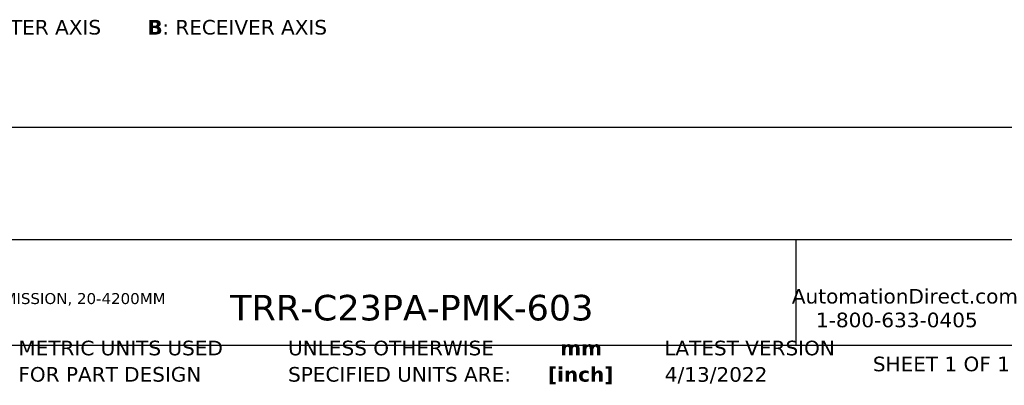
# Model space of a CAD drawing. Header units: millimetres. Extents: x 7 to 546, y 7 to 419.
# Tile 2 of 6: x 129 to 272, y 7 to 60. Entities that reach past the tile are written whole.
import ezdxf

# ---------------------------------------------------------------- set-up
doc = ezdxf.new("R2010")
doc.units = ezdxf.units.MM
doc.linetypes.add('SLD-Solid', pattern=[0])
doc.layers.add('TEXT', color=140, linetype='SLD-Solid', lineweight=25)
doc.styles.add('SLDTEXTSTYLE0', font='VERDANAB.TTF')
doc.styles.add('SLDTEXTSTYLE1', font='VERDANA.TTF')

# ---------------------------------------------------------------- blocks, each defined once
blk = doc.blocks.new('SW_NOTE_0')
at = {"layer": 'TEXT', "color": 0, "attachment_point": 1}
for s, insert, char_height, style in [('A', (0, 2.69), 2.12, 'SLDTEXTSTYLE0'), (': EMITER AXIS      ', (2.19, 2.69), 2.1167, 'SLDTEXTSTYLE1'), ('B', (29.23, 2.69), 2.12, 'SLDTEXTSTYLE0'), (': RECEIVER AXIS', (31.38, 2.69), 2.1167, 'SLDTEXTSTYLE1')]:
    blk.add_mtext(s, dxfattribs=dict(at, insert=insert, char_height=char_height, style=style))
blk = doc.blocks.new('SW_NOTE_0_1')
at = {"layer": 'TEXT', "color": 0, "char_height": 1.5875, "attachment_point": 1, "style": 'SLDTEXTSTYLE1'}
for s, insert in [('CONTRINEX PHOTOELECTRIC SENSOR, RECTANGULAR, POLARIZED RETROREFLECTIVE, VISIBLE RED LIGHT EMISSION, 20-4200MM ', (0, 2.02)), ('SENSING DISTANCE, COMPLEMENTARY LIGHT-ON/DARK-ON, PNP, POTENTIOMETER, 4-WIRE, PIGTAIL.', (0, -1.1))]:
    blk.add_mtext(s, dxfattribs=dict(at, insert=insert))
blk = doc.blocks.new('SW_NOTE_0_2')
at = {"layer": 'TEXT', "color": 0, "char_height": 2.117, "attachment_point": 2, "style": 'SLDTEXTSTYLE0'}
for s, insert in [('mm', (2.84, 2.69)), ('[inch]', (2.76, -1.13))]:
    blk.add_mtext(s, dxfattribs=dict(at, insert=insert))
blk = doc.blocks.new('SW_NOTE_0_3')
at = {"layer": 'TEXT', "color": 0, "char_height": 2.1167, "attachment_point": 1, "style": 'SLDTEXTSTYLE1'}
for s, insert in [('UNLESS OTHERWISE ', (0, 2.69)), ('SPECIFIED UNITS ARE:', (0, -1.13))]:
    blk.add_mtext(s, dxfattribs=dict(at, insert=insert))
blk = doc.blocks.new('SW_NOTE_0_7')
at = {"layer": 'TEXT', "color": 0, "char_height": 2.1167, "attachment_point": 1, "style": 'SLDTEXTSTYLE1'}
for s, insert in [('METRIC UNITS USED ', (0, 2.69)), ('FOR PART DESIGN', (0, -1.13))]:
    blk.add_mtext(s, dxfattribs=dict(at, insert=insert))

msp = doc.modelspace()

# ---------------------------------------------------------------- linework, layer by layer
at = {"layer": 'TEXT'}
for p, q in [((546.1, 44.252), (12.7, 44.252)), ((546.1, 27.94), (12.7, 27.94)), ((241.293, 27.94), (241.293, 12.7)), ((12.7, 12.7), (546.1, 12.7))]:
    msp.add_line(p, q, dxfattribs=at)

# ---------------------------------------------------------------- block references
for name, p in [('SW_NOTE_0', (117.967, 57.178)), ('SW_NOTE_0_1', (7.966, 18.216)), ('SW_NOTE_0_7', (128.478, 10.635)), ('SW_NOTE_0_3', (167.608, 10.635)), ('SW_NOTE_0_2', (207.286, 10.633))]:
    msp.add_blockref(name, p, dxfattribs=at)

# ---------------------------------------------------------------- texts
at = {"layer": 'TEXT', "style": 'SLDTEXTSTYLE1'}
for s, insert, char_height, attachment_point in [('TRR-C23PA-PMK-603', (159.208, 19.975), 3.70417, 1), ('AutomationDirect.com', (240.695, 20.836), 2.11667, 1), ('1-800-633-0405', (244.192, 17.397), 2.11667, 1), ('LATEST VERSION', (234.552, 13.324), 2.11667, 2), ('SHEET 1 OF 1', (252.441, 11.011), 2.11667, 1), ('4/13/2022', (229.701, 9.487), 2.1167, 2)]:
    msp.add_mtext(s, dxfattribs=dict(at, insert=insert, char_height=char_height, attachment_point=attachment_point))

doc.saveas('drawing.dxf')
